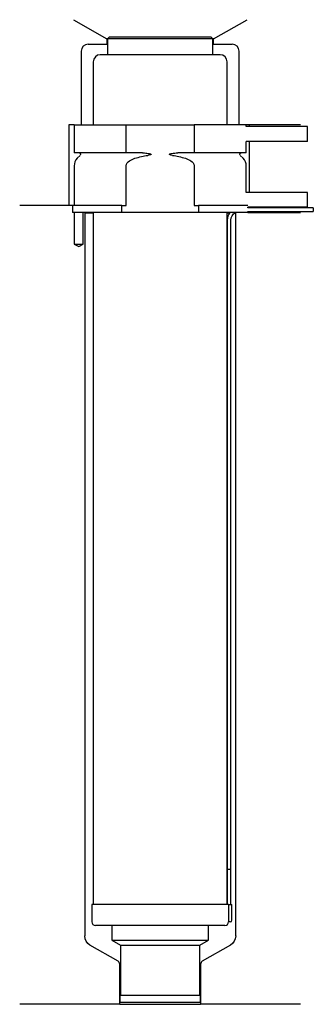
# Model space of a CAD drawing. Header units: inches. Extents: x 24 to 108, y 59 to 340.
import ezdxf

# ---------------------------------------------------------------- set-up
doc = ezdxf.new("R2010")
doc.units = ezdxf.units.IN
for name, color, linetype in [('201', 7, 'Continuous'), ('30', 7, 'Continuous'), ('32', 7, 'Continuous')]:
    doc.layers.add(name, color=color, linetype=linetype)

msp = doc.modelspace()

# ---------------------------------------------------------------- linework, layer by layer
at = {"layer": '201', "color": 113}
for p, q in [((39.52, 339.61), (49.05, 334.11)), ((79.45, 334.11), (88.98, 339.61)), ((43.75, 332.61), (49.05, 332.61)), ((49.25, 334.11), (49.05, 334.11)), ((49.05, 334.11), (49.05, 332.61)), ((49.05, 332.61), (49.25, 332.61)), ((79.45, 334.11), (79.25, 334.11)), ((79.25, 332.61), (79.45, 332.61)), ((79.45, 332.61), (79.45, 334.11)), ((79.45, 332.61), (84.75, 332.61)), ((41.75, 330.61), (41.75, 309.61)), ((86.75, 309.61), (86.75, 330.61)), ((39.75, 309.61), (38.25, 309.61)), ((38.25, 309.61), (38.25, 286.61)), ((104.25, 309.61), (88.75, 309.61)), ((89.55, 309.61), (89.55, 309.11)), ((89.55, 304.91), (89.55, 290.31)), ((38.25, 286.61), (24.25, 286.61)), ((39.25, 286.61), (24.25, 286.61)), ((39.25, 286.61), (39.25, 284.61)), ((39.8, 284.61), (39.8, 275.61)), ((42.3, 275.61), (42.3, 284.61)), ((42.65, 284.61), (42.75, 284.51)), ((42.75, 284.51), (45.2, 284.51)), ((42.75, 284.51), (42.75, 78.31)), ((83.3, 284.51), (84.05, 284.51)), ((85.49, 284.51), (85.75, 284.51)), ((85.75, 284.51), (85.85, 284.61)), ((85.75, 78.31), (85.75, 284.51)), ((89.25, 284.61), (104.25, 284.61)), ((39.8, 275.61), (41.05, 274.88)), ((41.05, 274.88), (42.3, 275.61)), ((52.24, 71.1), (44.25, 75.72)), ((84.25, 75.72), (76.25, 71.1)), ((52.74, 58.81), (52.74, 70.23)), ((75.75, 70.23), (75.75, 58.81)), ((52.74, 58.81), (24.25, 58.81)), ((52.74, 58.81), (75.75, 58.81)), ((104.25, 58.81), (75.75, 58.81))]:
    msp.add_line(p, q, dxfattribs=at)
for centre, radius, start, end in [((43.75, 330.61), 2, 90, 180), ((84.75, 330.61), 2, 0, 90), ((51.74, 70.23), 1, 0, 60), ((76.75, 70.23), 1, 120, 180)]:
    msp.add_arc(centre, radius, start, end, dxfattribs=at)
at = {"layer": '201', "color": 113, "extrusion": (0, 0, -1)}
for centre, start, end in [((-45.75, 78.31), 300, 360), ((-82.75, 78.31), 180, 240)]:
    msp.add_arc(centre, 3, start, end, dxfattribs=at)
at = {"layer": '30', "color": 113}
for p, q in [((49.75, 334.61), (49.25, 334.11)), ((78.75, 334.61), (49.75, 334.61)), ((79.25, 334.11), (78.75, 334.61)), ((49.25, 334.11), (49.25, 329.61)), ((79.25, 334.11), (49.25, 334.11)), ((79.25, 329.61), (79.25, 334.11)), ((81.3, 329.61), (47.2, 329.61)), ((45.2, 327.61), (45.2, 309.61)), ((83.3, 309.61), (83.3, 327.61)), ((39.75, 309.61), (39.75, 301.61)), ((39.75, 309.61), (54.55, 309.61)), ((54.55, 301.61), (54.55, 309.61)), ((54.55, 309.61), (73.94, 309.61)), ((88.75, 309.61), (73.94, 309.61)), ((73.94, 309.61), (73.94, 301.61)), ((88.75, 309.11), (88.75, 309.61)), ((88.75, 301.61), (88.75, 304.91)), ((54.55, 301.61), (39.75, 301.61)), ((41.48, 300.92), (40.63, 300.07)), ((59.24, 301.61), (54.55, 301.61)), ((73.94, 301.61), (69.25, 301.61)), ((88.75, 301.61), (73.94, 301.61)), ((87.87, 300.07), (87.02, 300.92)), ((39.75, 297.95), (39.75, 286.61)), ((54.55, 286.61), (54.55, 297.95)), ((73.94, 297.95), (73.94, 286.61)), ((88.75, 290.31), (88.75, 297.95)), ((39.25, 286.61), (39.25, 284.61)), ((53.35, 286.61), (39.25, 286.61)), ((53.35, 286.61), (54.55, 286.61)), ((53.35, 284.61), (53.35, 286.61)), ((73.94, 286.61), (75.15, 286.61)), ((75.15, 286.61), (75.15, 284.61)), ((89.22, 286.61), (75.15, 286.61)), ((53.35, 284.61), (39.25, 284.61)), ((39.8, 284.61), (39.8, 275.61)), ((42.3, 275.61), (42.3, 284.61)), ((45.2, 284.61), (45.2, 87.31)), ((75.15, 284.61), (53.35, 284.61)), ((89.25, 284.61), (75.15, 284.61)), ((83.3, 87.31), (83.3, 284.61)), ((89.25, 285.91), (89.25, 286.11)), ((107.85, 285.91), (89.25, 285.91)), ((89.25, 284.61), (89.25, 284.91)), ((89.25, 284.91), (107.85, 284.91)), ((107.85, 285.91), (107.85, 284.91)), ((83.35, 282.41), (83.35, 97.31)), ((84.35, 97.31), (84.35, 282.41)), ((39.8, 275.61), (42.3, 275.61)), ((83.35, 97.31), (84.35, 97.31)), ((83.35, 97.31), (83.35, 87.31)), ((83.35, 97.31), (84.35, 97.31)), ((84.35, 87.31), (84.35, 97.31)), ((44.8, 87.31), (44.8, 82.31)), ((83.68, 87.31), (44.8, 87.31)), ((83.68, 87.31), (84.7, 87.31)), ((83.68, 87.31), (83.68, 82.81)), ((84.7, 82.81), (84.7, 87.31)), ((84.2, 82.31), (83.7, 82.31)), ((82.7, 81.31), (45.8, 81.31)), ((50.5, 81.31), (50.5, 77.12)), ((78, 77.12), (78, 81.31)), ((50.5, 77.12), (52.94, 75.71)), ((50.5, 77.12), (78, 77.12)), ((75.55, 75.71), (78, 77.12)), ((52.94, 75.71), (75.55, 75.71)), ((52.94, 75.71), (52.94, 61.41)), ((75.55, 61.41), (75.55, 75.71)), ((52.74, 61.41), (75.75, 61.41)), ((52.74, 61.41), (52.74, 59.41)), ((52.74, 59.41), (75.75, 59.41)), ((75.75, 59.41), (75.75, 61.41))]:
    msp.add_line(p, q, dxfattribs=at)
for centre, radius, start, end in [((47.2, 327.61), 2, 90, 180), ((81.3, 327.61), 2, 0, 90), ((42.75, 297.95), 3, 135, 180), ((85.75, 297.95), 3, 0, 45), ((86.85, 282.41), 3.5, 141.0539, 180), ((45.8, 82.31), 1, 180, 270), ((82.7, 82.31), 1, -90, 0), ((84.2, 82.81), 0.5, -90, 0)]:
    msp.add_arc(centre, radius, start, end, dxfattribs=at)
at = {"layer": '30', "color": 113, "extrusion": (0, 0, -1)}
for centre, radius, start, end in [((-41.2, 301.21), 0.4, 90, 225), ((-87.3, 301.21), 0.4, -45, 90), ((-86.85, 282.41), 2.5, 0, 61.6416)]:
    msp.add_arc(centre, radius, start, end, dxfattribs=at)
at = {"layer": '30', "color": 113}
for points in [[(57.06, 300.07), (58.27, 300.44), (59.51, 300.73), (60.77, 300.92)], [(67.73, 300.92), (68.98, 300.73), (70.21, 300.44), (71.44, 300.07)]]:
    msp.add_open_spline(points, degree=3, dxfattribs=at)
for points, knots in [([(59.24, 301.61), (59.29, 301.61), (59.33, 301.61), (59.87, 301.6), (60.37, 301.56), (60.86, 301.47), (61.06, 301.44), (61.26, 301.41), (61.47, 301.33), (61.5, 301.32), (61.54, 301.3), (61.56, 301.3), (61.59, 301.28), (61.61, 301.27), (61.63, 301.25), (61.63, 301.24), (61.64, 301.23), (61.64, 301.22), (61.65, 301.21), (61.65, 301.2), (61.65, 301.19), (61.64, 301.19), (61.64, 301.18), (61.63, 301.17), (61.61, 301.15), (61.59, 301.14), (61.5, 301.08), (61.42, 301.06), (61.15, 300.99), (60.96, 300.95), (60.77, 300.92)], [0, 0, 0, 0, 0.037532, 0.037532, 0.479326, 0.479326, 0.479326, 0.652283, 0.652283, 0.67679, 0.67679, 0.692908, 0.692908, 0.709848, 0.709848, 0.715998, 0.715998, 0.722254, 0.722254, 0.726798, 0.726798, 0.731321, 0.731321, 0.738696, 0.738696, 0.757525, 0.757525, 0.830443, 0.830443, 1, 1, 1, 1]), ([(67.73, 300.92), (67.44, 300.97), (67.13, 300.98), (66.84, 301.18), (66.88, 301.26), (67, 301.33), (67.07, 301.35), (67.28, 301.41), (67.42, 301.44), (68.12, 301.56), (68.69, 301.61), (69.25, 301.61)], [0, 0, 0, 0, 0.25, 0.25, 0.3125, 0.3125, 0.375, 0.375, 0.5, 0.5, 1, 1, 1, 1]), ([(54.55, 297.95), (54.55, 298.53), (55, 299.03), (55.96, 299.68), (56.5, 299.9), (57.06, 300.07)], [0, 0, 0, 0, 0.5, 0.5, 1, 1, 1, 1]), ([(71.44, 300.07), (71.99, 299.9), (72.54, 299.68), (73.5, 299.03), (73.94, 298.53), (73.94, 297.95)], [0, 0, 0, 0, 0.5, 0.5, 1, 1, 1, 1]), ([(83.68, 82.81), (83.68, 82.75), (83.68, 82.69), (83.68, 82.59), (83.68, 82.54), (83.69, 82.45), (83.69, 82.42), (83.69, 82.36), (83.69, 82.33), (83.69, 82.32), (83.69, 82.31), (83.7, 82.31)], [0, 0, 0, 0, 0.207769, 0.207769, 0.415759, 0.415759, 0.624157, 0.624157, 0.834463, 0.834463, 1, 1, 1, 1])]:
    msp.add_open_spline(points, degree=3, knots=knots, dxfattribs=at)
at = {"layer": '32', "color": 113}
for p, q in [((106.25, 309.11), (88.72, 309.11)), ((106.25, 304.91), (106.25, 309.11)), ((106.25, 304.91), (88.72, 304.91)), ((106.25, 290.31), (88.72, 290.31)), ((106.25, 286.11), (106.25, 290.31)), ((106.25, 286.11), (89.22, 286.11))]:
    msp.add_line(p, q, dxfattribs=at)

doc.saveas('drawing.dxf')
